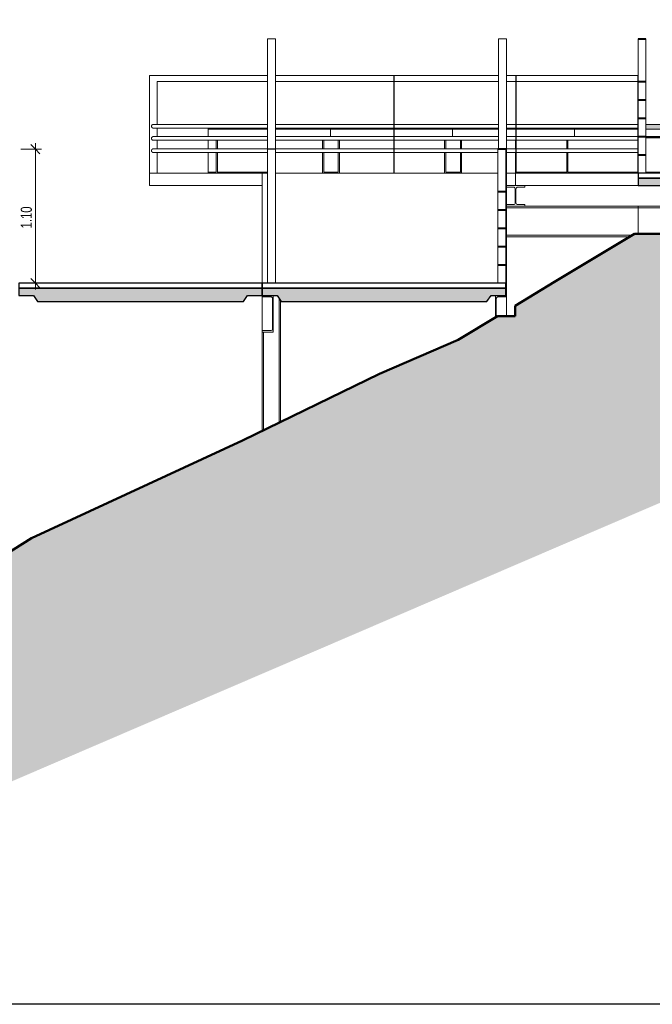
# Model space of a CAD drawing. Header units: millimetres. Extents: x -889843 to -836150, y 145549 to 161232.
# Tile 7 of 24: x -860018 to -854836, y 145549 to 153607. Entities that reach past the tile are written whole.
import ezdxf

# ---------------------------------------------------------------- set-up
doc = ezdxf.new("R2010")
doc.units = ezdxf.units.MM
doc.header["$XCLIPFRAME"] = 2
doc.linetypes.add('Tracejada', pattern=[6.35, 3.175, -3.175])
for name, color, linetype, lineweight in [('A-ANNO-DIMS', 211, 'Continuous', 5), ('A-ANNO-DIMS-50', 211, 'Continuous', 5), ('A-DETL', 90, 'Continuous', 5), ('A-DETL-GENF', 92, 'Continuous', 5), ('A-FLOR', 192, 'Continuous', 5), ('A-GENM', 13, 'Continuous', 15), ('Balaústres', 7, 'Continuous', 5), ('Corrimão', 7, 'Continuous', 5), ('G-ANNO-REFR', 1, 'Tracejada', 5), ('Guarda-corpos', 7, 'Continuous', 5), ('I-FURN', 30, 'Continuous', 15), ('S-BEAM', 12, 'Continuous', 15), ('S-COLS', 52, 'Continuous', 15)]:
    doc.layers.add(name, color=color, linetype=linetype, lineweight=lineweight)
doc.styles.add('Swis721 LtCn BT_2', font='swisscl.ttf', dxfattribs={"height": 90})
doc.dimstyles.new('Linear_wCenter_-_3mm_Arial', dxfattribs={"dimscale": 304.8, "dimtxt": 91.676869, "dimasz": 0.246063, "dimexe": 0.164042, "dimexo": 0.0625, "dimgap": 0, "dimtad": 1, "dimlfac": 0.001, "dimrnd": 0.01, "dimzin": 0, "dimdsep": 46, "dimtxsty": 'Swis721 LtCn BT_2', "dimblk1": 'OBLIQUE', "dimblk2": 'OBLIQUE', "dimsah": 1, "dimcen": 0.09, "dimdle": 0.164042, "dimazin": 0, "dimtfac": 1, "dimtdec": 4, "dimtix": 1, "dimtmove": 0, "dimatfit": 3, "dimfxl": 0.393701, "dimfxlon": 1, "dimtvp": 1, "dimtolj": 1, "dimtzin": 0, "dimarcsym": 2})
picture_1 = doc.add_image_def('image1.png', size_in_pixel=(1000, 904))
picture_2 = doc.add_image_def('image2.png', size_in_pixel=(1500, 1617))
picture_3 = doc.add_image_def('image3.png', size_in_pixel=(1556, 1639))

# ---------------------------------------------------------------- blocks, each defined once
blk = doc.blocks.new('Guarda-corpo - 25mm-V12-TRECHO 1 - CORTE RAMPA')
at = {"layer": 'Balaústres', "color": 9}
for p, q in [((-858955.6, 153150), (-858498.1, 153150)), ((-858955.6, 152350), (-858955.6, 153150)), ((-858498.1, 153100), (-858890.6, 153100)), ((-858890.6, 153100), (-858890.6, 152750)), ((-858890.6, 152720), (-858890.6, 152650)), ((-858890.6, 152620), (-858890.6, 152550)), ((-858890.6, 152520), (-858890.6, 152350))]:
    blk.add_line(p, q, dxfattribs=at)
blk = doc.blocks.new('Guarda-corpo - 25mm-V13-TRECHO 1 - CORTE RAMPA')
at = {"layer": 'Balaústres', "color": 9}
for p, q in [((-856954.6, 153150), (-856954.6, 152350)), ((-856954.6, 153150), (-856951.6, 153150)), ((-856951.6, 152350), (-856951.6, 153150)), ((-856951.6, 152350), (-856954.6, 152350))]:
    blk.add_line(p, q, dxfattribs=at)
blk = doc.blocks.new('Guarda-corpo - 25mm-V14-TRECHO 1 - CORTE RAMPA')
at = {"layer": 'Balaústres', "color": 9}
for p, q in [((-854954.6, 153150), (-854954.6, 152350)), ((-854954.6, 153150), (-854953.1, 153150)), ((-854953.1, 152350), (-854954.6, 152350))]:
    blk.add_line(p, q, dxfattribs=at)
blk = doc.blocks.new('Guarda-corpo - Guarda-corpo-1289301-TRECHO 1 - CORTE RAMPA')
at = {"layer": 'Corrimão', "color": 9}
for p, q in [((-857988.1, 153150), (-858498.1, 153150)), ((-856954.6, 153150), (-857923.1, 153150)), ((-856095.6, 153150), (-856951.6, 153150)), ((-855954.6, 153150), (-856030.6, 153150)), ((-854954.6, 153150), (-855951.6, 153150)), ((-858498.1, 153100), (-857988.1, 153100)), ((-857923.1, 153100), (-856954.6, 153100)), ((-856951.6, 153100), (-856095.6, 153100)), ((-856030.6, 153100), (-855954.6, 153100)), ((-855951.6, 153100), (-854954.6, 153100)), ((-857988.1, 152750), (-858923.1, 152750)), ((-858923.1, 152720), (-857988.1, 152720)), ((-856954.6, 152750), (-857923.1, 152750)), ((-857923.1, 152720), (-856954.6, 152720)), ((-856095.6, 152750), (-856951.6, 152750)), ((-856951.6, 152720), (-856095.6, 152720)), ((-855954.6, 152750), (-856030.6, 152750)), ((-856030.6, 152720), (-855954.6, 152720)), ((-854954.6, 152750), (-855951.6, 152750)), ((-855951.6, 152720), (-854954.6, 152720)), ((-857988.1, 152650), (-858923.1, 152650)), ((-856954.6, 152650), (-857923.1, 152650)), ((-856095.6, 152650), (-856951.6, 152650)), ((-855954.6, 152650), (-856030.6, 152650)), ((-854954.6, 152650), (-855951.6, 152650)), ((-858923.1, 152620), (-857988.1, 152620)), ((-857988.1, 152550), (-858923.1, 152550)), ((-857923.1, 152620), (-856954.6, 152620)), ((-856954.6, 152550), (-857923.1, 152550)), ((-856951.6, 152620), (-856095.6, 152620)), ((-856100.6, 152550), (-856951.6, 152550)), ((-856030.6, 152620), (-855954.6, 152620)), ((-855954.6, 152550), (-856030.6, 152550)), ((-855951.6, 152620), (-854954.6, 152620)), ((-854954.6, 152550), (-855951.6, 152550)), ((-858923.1, 152520), (-857988.1, 152520)), ((-857923.1, 152520), (-856954.6, 152520)), ((-856951.6, 152520), (-856100.6, 152520)), ((-856030.6, 152520), (-855954.6, 152520)), ((-855951.6, 152520), (-854954.6, 152520))]:
    blk.add_line(p, q, dxfattribs=at)
for points, knots in [([(-858923.1, 152750), (-858923.4, 152750), (-858924.1, 152750), (-858925.1, 152749.9), (-858926, 152749.7), (-858927, 152749.5), (-858927.9, 152749.2), (-858928.9, 152748.9), (-858929.8, 152748.5), (-858930.6, 152748), (-858931.4, 152747.5), (-858932.5, 152746.7), (-858933.5, 152745.9), (-858934.4, 152744.9), (-858935.2, 152743.9), (-858936.1, 152742.5), (-858937, 152740.8), (-858937.9, 152738.3), (-858938.1, 152736.3), (-858938.1, 152735)], [0.5, 0.5, 0.5, 0.5, 0.5208333, 0.5416667, 0.5625, 0.5833333, 0.6041667, 0.625, 0.6458333, 0.6666667, 0.6875, 0.7083333, 0.75, 0.7708333, 0.7916667, 0.8333333, 0.875, 0.9166667, 1, 1, 1, 1]), ([(-858938.1, 152735), (-858938.1, 152733.7), (-858937.9, 152731.7), (-858937, 152729.2), (-858936.1, 152727.5), (-858935.2, 152726.1), (-858934.4, 152725.1), (-858933.5, 152724.1), (-858932.3, 152723.1), (-858930.9, 152722.2), (-858929.8, 152721.5), (-858928.9, 152721.1), (-858927.9, 152720.8), (-858927, 152720.5), (-858926, 152720.3), (-858925.1, 152720.1), (-858924.1, 152720), (-858923.4, 152720), (-858923.1, 152720)], [0, 0, 0, 0, 0.0833333, 0.125, 0.1666667, 0.2083333, 0.2291667, 0.25, 0.2916667, 0.3333333, 0.3541667, 0.375, 0.3958333, 0.4166667, 0.4375, 0.4583333, 0.4791667, 0.5, 0.5, 0.5, 0.5]), ([(-858923.1, 152650), (-858923.4, 152650), (-858924.1, 152650), (-858925.1, 152649.9), (-858926, 152649.7), (-858927, 152649.5), (-858927.9, 152649.2), (-858928.9, 152648.9), (-858929.8, 152648.5), (-858930.6, 152648), (-858931.4, 152647.5), (-858932.5, 152646.7), (-858933.5, 152645.9), (-858934.4, 152644.9), (-858935.2, 152643.9), (-858936.1, 152642.5), (-858937, 152640.8), (-858937.9, 152638.3), (-858938.1, 152636.3), (-858938.1, 152635)], [0.5, 0.5, 0.5, 0.5, 0.5208333, 0.5416667, 0.5625, 0.5833333, 0.6041667, 0.625, 0.6458333, 0.6666667, 0.6875, 0.7083333, 0.75, 0.7708333, 0.7916667, 0.8333333, 0.875, 0.9166667, 1, 1, 1, 1]), ([(-858938.1, 152635), (-858938.1, 152633.7), (-858937.9, 152631.7), (-858937, 152629.2), (-858936.1, 152627.5), (-858935.2, 152626.1), (-858934.4, 152625.1), (-858933.5, 152624.1), (-858932.3, 152623.1), (-858930.9, 152622.2), (-858929.8, 152621.5), (-858928.9, 152621.1), (-858927.9, 152620.8), (-858927, 152620.5), (-858926, 152620.3), (-858925.1, 152620.1), (-858924.1, 152620), (-858923.4, 152620), (-858923.1, 152620)], [0, 0, 0, 0, 0.0833333, 0.125, 0.1666667, 0.2083333, 0.2291667, 0.25, 0.2916667, 0.3333333, 0.3541667, 0.375, 0.3958333, 0.4166667, 0.4375, 0.4583333, 0.4791667, 0.5, 0.5, 0.5, 0.5]), ([(-858923.1, 152550), (-858923.4, 152550), (-858924.1, 152550), (-858925.1, 152549.9), (-858926, 152549.7), (-858927, 152549.5), (-858927.9, 152549.2), (-858928.9, 152548.9), (-858929.8, 152548.5), (-858930.6, 152548), (-858931.4, 152547.5), (-858932.5, 152546.7), (-858933.5, 152545.9), (-858934.4, 152544.9), (-858935.2, 152543.9), (-858936.1, 152542.5), (-858937, 152540.8), (-858937.9, 152538.3), (-858938.1, 152536.3), (-858938.1, 152535)], [0.5, 0.5, 0.5, 0.5, 0.5208333, 0.5416667, 0.5625, 0.5833333, 0.6041667, 0.625, 0.6458333, 0.6666667, 0.6875, 0.7083333, 0.75, 0.7708333, 0.7916667, 0.8333333, 0.875, 0.9166667, 1, 1, 1, 1]), ([(-858938.1, 152535), (-858938.1, 152533.7), (-858937.9, 152531.7), (-858937, 152529.2), (-858936.1, 152527.5), (-858935.2, 152526.1), (-858934.4, 152525.1), (-858933.5, 152524.1), (-858932.3, 152523.1), (-858930.9, 152522.2), (-858929.8, 152521.5), (-858928.9, 152521.1), (-858927.9, 152520.8), (-858927, 152520.5), (-858926, 152520.3), (-858925.1, 152520.1), (-858924.1, 152520), (-858923.4, 152520), (-858923.1, 152520)], [0, 0, 0, 0, 0.0833333, 0.125, 0.1666667, 0.2083333, 0.2291667, 0.25, 0.2916667, 0.3333333, 0.3541667, 0.375, 0.3958333, 0.4166667, 0.4375, 0.4583333, 0.4791667, 0.5, 0.5, 0.5, 0.5])]:
    blk.add_open_spline(points, degree=3, knots=knots, dxfattribs=at)
for name, p in [('Guarda-corpo - 25mm-V12-TRECHO 1 - CORTE RAMPA', (0, 0)), ('Guarda-corpo - 25mm-V13-TRECHO 1 - CORTE RAMPA', (0, 0)), ('Guarda-corpo - 25mm-V13-TRECHO 1 - CORTE RAMPA', (1000, 0)), ('Guarda-corpo - 25mm-V14-TRECHO 1 - CORTE RAMPA', (0, 0))]:
    blk.add_blockref(name, p)
blk = doc.blocks.new('_EST_ PLACA PISO ESTRUTURAL BORDA - _EST_ PLACA PISO ESTRUTURAL BORDA-3703946-TRECHO 1 - CORTE RAMPA')
at = {"layer": 'A-GENM', "lineweight": 5}
h = blk.add_hatch(dxfattribs=at)
h.set_pattern_fill('FP4_23', color=256, style=0, pattern_type=2)
h.set_pattern_definition([(50, (-853106.026, 150500), (45.54636, -3.98493), [4.762, -52.387]), (355, (-853106.026, 150500), (-8.8106, 47.76465), [3.81, -41.91]), (100.451, (-853102.23, 150499.67), (36.73616, 43.779), [4.048, -44.523]), (46.184, (-853106.026, 150512.7), (67.7695, -10.5103), [7.144, -78.581]), (96.636, (-853100.38, 150511.824), (59.3503, 61.857), [6.071, -66.784]), (351.184, (-853106.026, 150512.7), (59.3514, 61.8565), [5.715, -62.865]), (21, (-853099.676, 150509.525), (37.9038, -25.5666), [4.763, -52.388]), (326, (-853099.676, 150509.525), (15.4509, 46.04735), [3.81, -41.91]), (71.451, (-853096.517, 150507.394), (53.35466, 20.47995), [4.048, -44.523]), (37.5, (-853106.026, 150500), (0.77239, 21.13837), [1.676, -39.726, 1.676, -40.869, -42.069]), (37.5, (-853106.026, 150500), (0.77239, 21.13837), [-83.947, 1.676, -40.392]), (7.5, (-853106.026, 150500), (16.70492, 25.0447), [1.676, -22.581, 1.676, -38.773, -16.034]), (7.5, (-853106.026, 150500), (16.70492, 25.0447), [-64.707, 1.676, -14.357]), (327.5, (-853120.186, 150500), (33.89791, -1.43271), [1.676, -14.199, 1.676, -47.854, -65.722]), (327.5, (-853120.186, 150500), (33.89791, -1.43271), [-65.405, 1.676, -64.046]), (317.5, (-853126.536, 150500), (37.03242, 6.35617), [1.676, -18.961, 1.676, -31.217, -46.673]), (317.5, (-853126.536, 150500), (37.03242, 6.35617), [-53.531, 1.676, -44.996])])
h.paths.add_polyline_path([(-853552, 152200), (-852115.6, 152200), (-852082.3, 152250), (-851958.1, 152250), (-851958.1, 152310), (-854953.1, 152310), (-854953.1, 152250), (-853831.5, 152250), (-853830.6, 152248.7), (-853830.6, 152252.5), (-853795.6, 152200)], flags=0)
at = {"layer": 'A-GENM', "lineweight": 25}
for p, q in [((-853940.7, 152350), (-854953.1, 152350)), ((-854953.1, 152350), (-854953.1, 152310)), ((-854953.1, 152310), (-851958.1, 152310)), ((-851958.1, 152310), (-854953.1, 152310)), ((-854953.1, 152310), (-854953.1, 152250)), ((-853850.8, 152350), (-853866.7, 152350)), ((-853666.4, 152350), (-853842.3, 152350)), ((-853642.1, 152350), (-853657.9, 152350)), ((-851958.1, 152350), (-853544, 152350)), ((-851958.1, 152310), (-851958.1, 152350)), ((-851958.1, 152250), (-851958.1, 152310)), ((-854953.1, 152250), (-853831.5, 152250)), ((-853831.5, 152250), (-853830.6, 152248.7))]:
    blk.add_line(p, q, dxfattribs=at)
blk = doc.blocks.new('_EME_ GRADEX PISO 2X1  - _EME_ GRADEX PISO 2X1 -3581268-TRECHO 1 - CORTE RAMPA')
at = {"layer": 'A-GENM'}
for p, q in [((-855955.6, 152350), (-854953.1, 152350)), ((-855955.6, 152350), (-855955.6, 152250)), ((-854953.1, 152250), (-855955.6, 152250))]:
    blk.add_line(p, q, dxfattribs=at)
blk = doc.blocks.new('_EME_ GRADEX PISO 3X1  - _EME_ GRADEX PISO 3X1 -3587918-TRECHO 1 - CORTE RAMPA')
at = {"layer": 'A-GENM'}
for p, q in [((-858955.6, 152350), (-857988.1, 152350)), ((-858955.6, 152350), (-858955.6, 152255)), ((-857923.1, 152350), (-856100.6, 152350)), ((-856030.6, 152350), (-855955.6, 152350)), ((-855955.6, 152255), (-855955.6, 152350)), ((-858955.6, 152255), (-858955.6, 152250)), ((-858030.6, 152250), (-858955.6, 152250)), ((-855955.6, 152250), (-856030.6, 152250)), ((-855955.6, 152250), (-855955.6, 152255))]:
    blk.add_line(p, q, dxfattribs=at)
blk = doc.blocks.new('M_W Shapes-Column - PILAR 15 x 15-3673180-TRECHO 1 - CORTE RAMPA')
at = {"layer": 'S-COLS', "color": 251}
for p, q in [((-857891.6, 151324), (-857891.6, 150309.3)), ((-857880.6, 151307.5), (-857880.6, 150314.7)), ((-857880.6, 151307.5), (-857880.6, 150314.7)), ((-858030.6, 151050.6), (-858030.6, 150241.5)), ((-858030.6, 151050.6), (-858030.6, 150241.5)), ((-858019.6, 151050.6), (-858019.6, 150246.9))]:
    blk.add_line(p, q, dxfattribs=at)
blk = doc.blocks.new('Guarda-corpo - 25mm-4287893-TRECHO 1 - CORTE RAMPA')
at = {"layer": 'Balaústres'}
for p, q in [((-857988.1, 152546.9), (-857988.1, 152547.1)), ((-857988.1, 151450), (-857988.1, 152546.9)), ((-857923.1, 152546.9), (-857988.1, 152546.9)), ((-857923.1, 152547.1), (-857923.1, 152546.9)), ((-857923.1, 151450), (-857923.1, 152546.9))]:
    blk.add_line(p, q, dxfattribs=at)
blk = doc.blocks.new('Guarda-corpo - Guarda-corpo-3704854-TRECHO 1 - CORTE RAMPA')
at = {"layer": 'Corrimão'}
for p, q in [((-857988.1, 153450), (-857923.1, 153450)), ((-857988.1, 153450), (-857988.1, 152550)), ((-857923.1, 152550), (-857923.1, 153450)), ((-857988.1, 152550), (-857988.1, 152547)), ((-857923.1, 152550), (-857988.1, 152550)), ((-857923.1, 152547), (-857923.1, 152550))]:
    blk.add_line(p, q, dxfattribs=at)
blk.add_blockref('Guarda-corpo - 25mm-4287893-TRECHO 1 - CORTE RAMPA', (0, 0))
blk = doc.blocks.new('Guarda-corpo - 25mm-4287895-TRECHO 1 - CORTE RAMPA')
at = {"layer": 'Balaústres'}
for p, q in [((-856030.6, 152546.9), (-856035.6, 152546.9)), ((-856030.6, 152547.1), (-856030.6, 152546.9)), ((-856030.6, 151449.9), (-856030.6, 152546.9)), ((-856035.6, 151449.9), (-856030.6, 151449.9))]:
    blk.add_line(p, q, dxfattribs=at)
blk = doc.blocks.new('Guarda-corpo - Guarda-corpo-3704872-TRECHO 1 - CORTE RAMPA')
at = {"layer": 'Corrimão'}
for p, q in [((-856095.6, 153450), (-856030.6, 153450)), ((-856095.6, 153450), (-856095.6, 152550)), ((-856030.6, 152550), (-856030.6, 153450)), ((-856030.6, 152550), (-856035.6, 152550)), ((-856030.6, 152547), (-856030.6, 152550))]:
    blk.add_line(p, q, dxfattribs=at)
blk.add_blockref('Guarda-corpo - 25mm-4287895-TRECHO 1 - CORTE RAMPA', (0, 0))
blk = doc.blocks.new('PFC-Parallel Flange Channel - 90x300-3727853-TRECHO 1 - CORTE RAMPA')
at = {"layer": 'S-BEAM'}
for p, q in [((-858030.6, 151350), (-858030.6, 151337.5)), ((-858030.6, 151337.5), (-857959.1, 151337.5)), ((-858030.6, 151337.5), (-858030.6, 151063)), ((-857940.6, 151050.6), (-857940.6, 151350)), ((-857947.1, 151325.5), (-857947.1, 151075)), ((-857959.1, 151063), (-858030.6, 151063)), ((-858030.6, 151063), (-858030.6, 151050.6)), ((-858030.6, 151050.6), (-857940.6, 151050.6))]:
    blk.add_line(p, q, dxfattribs=at)
for centre, start_param, end_param in [((-857959.1, 151325.5), 3.141604, 4.7124), ((-857959.1, 151075), 1.570807, 3.141593)]:
    blk.add_ellipse(centre, major_axis=(-12, 0), ratio=0.998099, start_param=start_param, end_param=end_param, dxfattribs=at)
blk = doc.blocks.new('PFC-Parallel Flange Channel - 90x300-V19-TRECHO 1 - CORTE RAMPA')
at = {"layer": 'S-BEAM'}
for p, q in [((-856120.6, 151350), (-856120.6, 151170)), ((-856102.1, 151337.5), (-856030.6, 151337.5)), ((-856030.6, 151350), (-856035.6, 151350)), ((-856030.6, 151337.5), (-856030.6, 151350)), ((-856030.6, 151180), (-856030.6, 151337.5)), ((-856114.1, 151173.9), (-856114.1, 151325.5))]:
    blk.add_line(p, q, dxfattribs=at)
blk.add_ellipse((-856102.1, 151325.5), major_axis=(-12, 0), ratio=0.998099, start_param=4.7124, end_param=6.283185, dxfattribs=at)
blk = doc.blocks.new('_EST_ PLACA PISO ESTRUTURAL MEIO - _EST_ PLACA PISO ESTRUTURAL MEIO-V20-TRECHO 1 - CORTE RAMPA')
at = {"layer": 'A-GENM', "lineweight": 5}
h = blk.add_hatch(dxfattribs=at)
h.set_pattern_fill('FP4_26', color=256, style=0, pattern_type=2)
h.set_pattern_definition([(50, (-853106.026, 150500), (45.54636, -3.98493), [4.763, -52.388]), (355, (-853106.026, 150500), (-8.81056, 47.76465), [3.81, -41.91]), (100.451, (-853102.23, 150499.67), (36.73616, 43.779), [4.048, -44.523]), (46.184, (-853106.026, 150512.7), (67.76954, -10.5103), [7.144, -78.581]), (96.636, (-853100.38, 150511.824), (59.35035, 61.857), [6.071, -66.784]), (351.184, (-853106.026, 150512.7), (59.3514, 61.8565), [5.715, -62.865]), (21, (-853099.676, 150509.525), (37.9038, -25.5666), [4.763, -52.388]), (326, (-853099.676, 150509.525), (15.45087, 46.04735), [3.81, -41.91]), (71.451, (-853096.517, 150507.394), (53.35466, 20.47995), [4.048, -44.523]), (37.5, (-853106.026, 150500), (0.772385, 21.13837), [1.676, -39.726, 1.676, -40.869, -42.069]), (37.5, (-853106.026, 150500), (0.772385, 21.13837), [-83.947, 1.676, -40.392]), (7.5, (-853106.026, 150500), (16.70492, 25.04469), [1.676, -22.581, 1.676, -38.773, -16.034]), (7.5, (-853106.026, 150500), (16.70492, 25.04469), [-64.707, 1.676, -14.357]), (327.5, (-853120.186, 150500), (33.89791, -1.43271), [1.676, -14.199, 1.676, -47.854, -65.723]), (327.5, (-853120.186, 150500), (33.89791, -1.43271), [-65.405, 1.676, -64.046]), (317.5, (-853126.536, 150500), (37.03242, 6.35617), [1.676, -18.961, 1.676, -31.217, -46.673]), (317.5, (-853126.536, 150500), (37.03242, 6.35617), [-53.531, 1.676, -44.996])])
h.paths.add_polyline_path([(-856190.6, 151300), (-856157.3, 151350), (-856035.6, 151350), (-856035.6, 151410), (-858030.6, 151410), (-858030.6, 151350), (-857909, 151350), (-857875.6, 151300), (-856258.7, 151300)], flags=0)
at = {"layer": 'A-GENM', "lineweight": 25}
for p, q in [((-856035.6, 151450), (-858030.6, 151450)), ((-858030.6, 151450), (-858030.6, 151410)), ((-856035.6, 151410), (-856035.6, 151450)), ((-858030.6, 151410), (-856035.6, 151410)), ((-858030.6, 151410), (-858030.6, 151350)), ((-856035.6, 151410), (-858030.6, 151410)), ((-858030.6, 151350), (-857909, 151350)), ((-857909, 151350), (-857875.6, 151300)), ((-856190.6, 151300), (-856157.3, 151350)), ((-856157.3, 151350), (-856035.6, 151350)), ((-856035.6, 151350), (-856035.6, 151410)), ((-857875.6, 151300), (-856190.6, 151300))]:
    blk.add_line(p, q, dxfattribs=at)
blk = doc.blocks.new('_EST_ PLACA PISO ESTRUTURAL MEIO - _EST_ PLACA PISO ESTRUTURAL MEIO-V21-TRECHO 1 - CORTE RAMPA')
at = {"layer": 'A-GENM', "lineweight": 5}
h = blk.add_hatch(dxfattribs=at)
h.set_pattern_fill('FP4_27', color=256, style=0, pattern_type=2)
h.set_pattern_definition([(50, (-853106.026, 150500), (45.54636, -3.98493), [4.763, -52.388]), (355, (-853106.026, 150500), (-8.81056, 47.76465), [3.81, -41.91]), (100.451, (-853102.23, 150499.67), (36.73616, 43.77902), [4.048, -44.523]), (46.184, (-853106.026, 150512.7), (67.76954, -10.5103), [7.144, -78.581]), (96.636, (-853100.38, 150511.824), (59.35035, 61.857), [6.071, -66.784]), (351.184, (-853106.026, 150512.7), (59.35144, 61.8565), [5.715, -62.865]), (21, (-853099.676, 150509.525), (37.9038, -25.56661), [4.762, -52.387]), (326, (-853099.676, 150509.525), (15.45087, 46.04735), [3.81, -41.91]), (71.451, (-853096.517, 150507.394), (53.35466, 20.47995), [4.048, -44.523]), (37.5, (-853106.026, 150500), (0.772385, 21.138372), [1.676, -39.726, 1.676, -40.869, -42.069]), (37.5, (-853106.026, 150500), (0.772385, 21.138372), [-83.947, 1.676, -40.392]), (7.5, (-853106.026, 150500), (16.704925, 25.04469), [1.676, -22.581, 1.676, -38.773, -16.034]), (7.5, (-853106.026, 150500), (16.704925, 25.04469), [-64.707, 1.676, -14.357]), (327.5, (-853120.186, 150500), (33.89791, -1.432708), [1.676, -14.199, 1.676, -47.854, -65.722]), (327.5, (-853120.186, 150500), (33.89791, -1.432708), [-65.405, 1.676, -64.046]), (317.5, (-853126.536, 150500), (37.03242, 6.35617), [1.676, -18.961, 1.676, -31.217, -46.673]), (317.5, (-853126.536, 150500), (37.03242, 6.35617), [-53.531, 1.676, -44.996])])
h.paths.add_polyline_path([(-858253.7, 151300), (-858185.6, 151300), (-858152.3, 151350), (-858030.6, 151350), (-858030.6, 151410), (-860025.6, 151410), (-860025.6, 151350), (-859904, 151350), (-859870.6, 151300), (-859197.5, 151300)], flags=0)
at = {"layer": 'A-GENM', "lineweight": 25}
for p, q in [((-858030.6, 151450), (-860025.6, 151450)), ((-860025.6, 151450), (-860025.6, 151410)), ((-858030.6, 151410), (-858030.6, 151450)), ((-860025.6, 151410), (-858030.6, 151410)), ((-858030.6, 151410), (-860025.6, 151410)), ((-860025.6, 151410), (-860025.6, 151350)), ((-860025.6, 151350), (-859904, 151350)), ((-859904, 151350), (-859870.6, 151300)), ((-858185.6, 151300), (-858152.3, 151350)), ((-858152.3, 151350), (-858030.6, 151350)), ((-858030.6, 151350), (-858030.6, 151410)), ((-859870.6, 151300), (-858185.6, 151300))]:
    blk.add_line(p, q, dxfattribs=at)
blk = doc.blocks.new('Guarda-corpo - 25mm-V24-TRECHO 1 - CORTE RAMPA')
at = {"layer": 'Balaústres'}
for p, q in [((-856100.6, 152200), (-856100.6, 152547)), ((-856035.6, 152200), (-856035.6, 152547)), ((-856100.6, 152050), (-856100.6, 152197)), ((-856035.6, 152050), (-856035.6, 152197)), ((-856100.6, 151900), (-856100.6, 152047)), ((-856035.6, 151900), (-856035.6, 152047)), ((-856100.6, 151750), (-856100.6, 151897)), ((-856035.6, 151750), (-856035.6, 151897)), ((-856100.6, 151600), (-856100.6, 151747)), ((-856035.6, 151600), (-856035.6, 151747)), ((-856100.6, 151450), (-856100.6, 151597)), ((-856035.6, 151450), (-856035.6, 151597))]:
    blk.add_line(p, q, dxfattribs=at)
blk = doc.blocks.new('Guarda-corpo - 25mm-V25-TRECHO 1 - CORTE RAMPA')
at = {"layer": 'Balaústres'}
for p, q in [((-862020.6, 152547), (-862020.6, 152200)), ((-861955.6, 152200), (-861955.6, 152547)), ((-862020.6, 152197), (-862020.6, 152050)), ((-861955.6, 152050), (-861955.6, 152197)), ((-862020.6, 152047), (-862020.6, 151900)), ((-861955.6, 151900), (-861955.6, 152047)), ((-862020.6, 151897), (-862020.6, 151750)), ((-861955.6, 151750), (-861955.6, 151897)), ((-862020.6, 151747), (-862020.6, 151600)), ((-861955.6, 151600), (-861955.6, 151747)), ((-862020.6, 151597), (-862020.6, 151450)), ((-861955.6, 151450), (-861955.6, 151597))]:
    blk.add_line(p, q, dxfattribs=at)
blk = doc.blocks.new('Guarda-corpo - Guarda-corpo-3730731-TRECHO 1 - CORTE RAMPA')
at = {"layer": 'Corrimão', "color": 250, "lineweight": 25}
for p, q in [((-861955.6, 152550), (-862020.6, 152550)), ((-862020.6, 152550), (-862020.6, 152547)), ((-862020.6, 152547), (-861955.6, 152547)), ((-861955.6, 152547), (-861955.6, 152550)), ((-856035.6, 152550), (-856100.6, 152550)), ((-856100.6, 152550), (-856100.6, 152547)), ((-856100.6, 152547), (-856035.6, 152547)), ((-856035.6, 152547), (-856035.6, 152550)), ((-861955.6, 152200), (-862020.6, 152200)), ((-862020.6, 152200), (-862020.6, 152197)), ((-862020.6, 152197), (-861955.6, 152197)), ((-861955.6, 152197), (-861955.6, 152200)), ((-856035.6, 152200), (-856100.6, 152200)), ((-856100.6, 152200), (-856100.6, 152197)), ((-856100.6, 152197), (-856035.6, 152197)), ((-856035.6, 152197), (-856035.6, 152200)), ((-861955.6, 152050), (-862020.6, 152050)), ((-862020.6, 152050), (-862020.6, 152047)), ((-862020.6, 152047), (-861955.6, 152047)), ((-861955.6, 152047), (-861955.6, 152050)), ((-856035.6, 152050), (-856100.6, 152050)), ((-856100.6, 152050), (-856100.6, 152047)), ((-856100.6, 152047), (-856035.6, 152047)), ((-856035.6, 152047), (-856035.6, 152050)), ((-861955.6, 151900), (-862020.6, 151900)), ((-862020.6, 151900), (-862020.6, 151897)), ((-862020.6, 151897), (-861955.6, 151897)), ((-861955.6, 151897), (-861955.6, 151900)), ((-856035.6, 151900), (-856100.6, 151900)), ((-856100.6, 151900), (-856100.6, 151897)), ((-856100.6, 151897), (-856035.6, 151897)), ((-856035.6, 151897), (-856035.6, 151900)), ((-861955.6, 151750), (-862020.6, 151750)), ((-862020.6, 151750), (-862020.6, 151747)), ((-862020.6, 151747), (-861955.6, 151747)), ((-861955.6, 151747), (-861955.6, 151750)), ((-856035.6, 151750), (-856100.6, 151750)), ((-856100.6, 151750), (-856100.6, 151747)), ((-856100.6, 151747), (-856035.6, 151747)), ((-856035.6, 151747), (-856035.6, 151750)), ((-861955.6, 151600), (-862020.6, 151600)), ((-862020.6, 151600), (-862020.6, 151597)), ((-862020.6, 151597), (-861955.6, 151597)), ((-861955.6, 151597), (-861955.6, 151600)), ((-856035.6, 151600), (-856100.6, 151600)), ((-856100.6, 151600), (-856100.6, 151597)), ((-856100.6, 151597), (-856035.6, 151597)), ((-856035.6, 151597), (-856035.6, 151600))]:
    blk.add_line(p, q, dxfattribs=at)
for name in ['Guarda-corpo - 25mm-V25-TRECHO 1 - CORTE RAMPA', 'Guarda-corpo - 25mm-V24-TRECHO 1 - CORTE RAMPA']:
    blk.add_blockref(name, (0, 0))
blk = doc.blocks.new('M_W-Wide Flange - VIGA I 15X17-3833969-TRECHO 1 - CORTE RAMPA')
at = {"layer": 'S-BEAM'}
for p, q in [((-856030.6, 152236.8), (-855975.4, 152236.8)), ((-855958.4, 152219.8), (-855958.4, 152110.2)), ((-855952.9, 152110.2), (-855952.9, 152219.8)), ((-855935.9, 152236.8), (-855880.6, 152236.8)), ((-855880.6, 152236.8), (-855880.6, 152250)), ((-855975.4, 152093.2), (-856030.6, 152093.2)), ((-856030.6, 152080), (-855880.6, 152080)), ((-855880.6, 152093.2), (-855935.9, 152093.2)), ((-855880.6, 152080), (-855880.6, 152093.2))]:
    blk.add_line(p, q, dxfattribs=at)
for centre, start, end in [((-855975.4, 152219.8), 0, 90), ((-855935.9, 152219.8), 90, 180), ((-855975.4, 152110.2), 270, 0), ((-855935.9, 152110.2), 180, 270)]:
    blk.add_arc(centre, 17, start, end, dxfattribs=at)
blk = doc.blocks.new('_URB_ BANCO PRAÇA - _URB_ BANCO PRAÇA-4220708-TRECHO 1 - CORTE RAMPA')
at = {"layer": 'I-FURN'}
blk.add_hatch(color=256, dxfattribs=at).paths.add_polyline_path([(-854955.6, 152710), (-854955.6, 152720), (-855472.8, 152720), (-855472.8, 152710), (-855165, 152710)], flags=0)
for p, q in [((-855472.8, 152710), (-854955.6, 152710)), ((-854955.6, 152710), (-855472.8, 152710)), ((-854955.6, 152720), (-854955.6, 152710)), ((-854955.6, 152710), (-854955.6, 152650)), ((-855955.6, 152550), (-855955.6, 152620)), ((-854955.6, 152620), (-854955.6, 152550)), ((-855955.6, 152360), (-855955.6, 152520)), ((-854955.6, 152520), (-854955.6, 152360)), ((-855955.6, 152350), (-855955.6, 152360)), ((-855954.6, 152360), (-855955.6, 152360)), ((-855537.5, 152360), (-855951.6, 152360)), ((-854955.6, 152360), (-855472.8, 152360)), ((-854955.6, 152360), (-854955.6, 152350))]:
    blk.add_line(p, q, dxfattribs=at)
blk = doc.blocks.new('_URB_ BANCO PRAÇA - _URB_ BANCO PRAÇA-V27-TRECHO 1 - CORTE RAMPA')
at = {"layer": 'I-FURN'}
h = blk.add_hatch(color=256, dxfattribs=at)
h.paths.add_polyline_path([(-854358.5, 152710), (-853955.6, 152710), (-853955.6, 152750), (-854888.1, 152750), (-854888.1, 152710), (-854761.7, 152710)], flags=0)
h.paths.add_polyline_path([(-854955.6, 152710), (-854954.6, 152710), (-854954.6, 152720), (-854955.6, 152720)], flags=0)
for p, q in [((-854955.6, 152710), (-854955.6, 152720)), ((-854955.6, 152650), (-854955.6, 152710)), ((-854955.6, 152710), (-854954.6, 152710)), ((-854954.6, 152710), (-854955.6, 152710)), ((-854888.1, 152750), (-853955.6, 152750)), ((-854888.1, 152710), (-853955.6, 152710)), ((-853955.6, 152710), (-854888.1, 152710)), ((-853955.6, 152750), (-853955.6, 152710)), ((-853955.6, 152710), (-853955.6, 152650)), ((-853955.6, 152650), (-854888.1, 152650)), ((-854888.1, 152649.5), (-853955.6, 152649.5)), ((-853955.6, 152639.5), (-854888.1, 152639.5)), ((-853955.6, 152649.5), (-853955.6, 152639.5)), ((-853955.6, 152639.5), (-853955.6, 152360)), ((-854955.6, 152550), (-854955.6, 152620)), ((-854955.6, 152360), (-854955.6, 152520)), ((-854955.6, 152350), (-854955.6, 152360)), ((-854954.6, 152360), (-854955.6, 152360)), ((-853955.6, 152360), (-854888.1, 152360)), ((-853955.6, 152360), (-853955.6, 152350))]:
    blk.add_line(p, q, dxfattribs=at)
blk = doc.blocks.new('Guarda-corpo - 25mm-V28-TRECHO 1 - CORTE RAMPA')
at = {"layer": 'Balaústres'}
for p, q in [((-854953.1, 153100), (-854953.1, 153447)), ((-854888.1, 153447), (-854888.1, 153100)), ((-854953.1, 152950), (-854953.1, 153097)), ((-854888.1, 153097), (-854888.1, 152950)), ((-854953.1, 152800), (-854953.1, 152947)), ((-854888.1, 152947), (-854888.1, 152800)), ((-854953.1, 152650), (-854953.1, 152797)), ((-854888.1, 152797), (-854888.1, 152650)), ((-854953.1, 152500), (-854953.1, 152647)), ((-854888.1, 152647), (-854888.1, 152500)), ((-854953.1, 152350), (-854953.1, 152497)), ((-854888.1, 152497), (-854888.1, 152350))]:
    blk.add_line(p, q, dxfattribs=at)
blk = doc.blocks.new('Guarda-corpo - Guarda-corpo-4281392-TRECHO 1 - CORTE RAMPA')
at = {"layer": 'Corrimão', "color": 250, "lineweight": 25}
for p, q in [((-854953.1, 153450), (-854953.1, 153447)), ((-854888.1, 153450), (-854953.1, 153450)), ((-854953.1, 153447), (-854888.1, 153447)), ((-854888.1, 153447), (-854888.1, 153450)), ((-854953.1, 153100), (-854953.1, 153097)), ((-854888.1, 153100), (-854953.1, 153100)), ((-854953.1, 153097), (-854888.1, 153097)), ((-854888.1, 153097), (-854888.1, 153100)), ((-854953.1, 152950), (-854953.1, 152947)), ((-854888.1, 152950), (-854953.1, 152950)), ((-854953.1, 152947), (-854888.1, 152947)), ((-854888.1, 152947), (-854888.1, 152950)), ((-854953.1, 152800), (-854953.1, 152797)), ((-854888.1, 152800), (-854953.1, 152800)), ((-854953.1, 152797), (-854888.1, 152797)), ((-854888.1, 152797), (-854888.1, 152800)), ((-854953.1, 152650), (-854953.1, 152647)), ((-854888.1, 152650), (-854953.1, 152650)), ((-854953.1, 152647), (-854888.1, 152647)), ((-854888.1, 152647), (-854888.1, 152650)), ((-854953.1, 152500), (-854953.1, 152497)), ((-854888.1, 152500), (-854953.1, 152500)), ((-854953.1, 152497), (-854888.1, 152497)), ((-854888.1, 152497), (-854888.1, 152500))]:
    blk.add_line(p, q, dxfattribs=at)
blk.add_blockref('Guarda-corpo - 25mm-V28-TRECHO 1 - CORTE RAMPA', (0, 0))
blk = doc.blocks.new('_URB_ BANCO PRAÇA - _URB_ BANCO PRAÇA-4220704-TRECHO 1 - CORTE RAMPA')
at = {"layer": 'I-FURN'}
blk.add_hatch(color=256, dxfattribs=at).paths.add_polyline_path([(-858473.1, 152710), (-858472.8, 152710), (-858473.1, 152710.2)], flags=0)
for p, q in [((-858473.1, 152710), (-858473.1, 152720.1)), ((-858473.1, 152650), (-858473.1, 152710)), ((-858473.1, 152549.9), (-858473.1, 152620.1)), ((-858473.1, 152360), (-858473.1, 152520.1)), ((-858473.1, 152350), (-858473.1, 152360)), ((-857988.1, 152360), (-858398, 152360))]:
    blk.add_line(p, q, dxfattribs=at)
blk = doc.blocks.new('_URB_ BANCO PRAÇA - _URB_ BANCO PRAÇA-V29-TRECHO 1 - CORTE RAMPA')
at = {"layer": 'I-FURN'}
h = blk.add_hatch(color=256, dxfattribs=at)
h.paths.add_polyline_path([(-857923.1, 152710), (-857472.8, 152710), (-857472.8, 152720), (-857923.1, 152720)], flags=0)
h.paths.add_polyline_path([(-858391, 152710), (-857988.1, 152710), (-857988.1, 152720), (-858472.8, 152720), (-858472.8, 152710)], flags=0)
for p, q in [((-858472.8, 152720.1), (-858472.8, 152710)), ((-857988.1, 152710), (-858472.8, 152710)), ((-858472.8, 152710), (-858472.8, 152650)), ((-858472.8, 152710), (-857988.1, 152710)), ((-857472.8, 152710), (-857923.1, 152710)), ((-857923.1, 152710), (-857472.8, 152710)), ((-857472.8, 152710), (-857472.8, 152720)), ((-857472.8, 152650), (-857472.8, 152710)), ((-858408, 152620.1), (-858408, 152549.9)), ((-858398, 152549.9), (-858398, 152620.1)), ((-857537.5, 152620), (-857537.5, 152550)), ((-857527.5, 152550), (-857527.5, 152620)), ((-858408, 152520.1), (-858408, 152360)), ((-858398, 152350), (-858398, 152520.1)), ((-857537.5, 152520), (-857537.5, 152350)), ((-857527.5, 152360), (-857527.5, 152520)), ((-858408, 152360), (-858473, 152360)), ((-858473, 152360), (-858473, 152350)), ((-857472.8, 152360), (-857527.5, 152360)), ((-857472.8, 152350), (-857472.8, 152360))]:
    blk.add_line(p, q, dxfattribs=at)
blk = doc.blocks.new('_URB_ BANCO PRAÇA - _URB_ BANCO PRAÇA-V30-TRECHO 1 - CORTE RAMPA')
at = {"layer": 'I-FURN'}
h = blk.add_hatch(color=256, dxfattribs=at)
h.paths.add_polyline_path([(-857398, 152710), (-856954.6, 152710), (-856954.6, 152720), (-857472.8, 152720), (-857472.8, 152710)], flags=0)
h.paths.add_polyline_path([(-856472.8, 152710), (-856472.8, 152720), (-856951.6, 152720), (-856951.6, 152710), (-856778, 152710)], flags=0)
for p, q in [((-857472.8, 152720), (-857472.8, 152710)), ((-856954.6, 152710), (-857472.8, 152710)), ((-857472.8, 152710), (-857472.8, 152650)), ((-857472.8, 152710), (-856954.6, 152710)), ((-856472.8, 152710), (-856951.6, 152710)), ((-856951.6, 152710), (-856472.8, 152710)), ((-856472.8, 152710), (-856472.8, 152720)), ((-856472.8, 152650), (-856472.8, 152710)), ((-857408, 152620), (-857408, 152550)), ((-857398, 152550), (-857398, 152620)), ((-856537.5, 152620), (-856537.5, 152550)), ((-856527.5, 152550), (-856527.5, 152620)), ((-857408, 152520), (-857408, 152360)), ((-857398, 152350), (-857398, 152520)), ((-856537.5, 152520), (-856537.5, 152350)), ((-856527.5, 152360), (-856527.5, 152520)), ((-857408, 152360), (-857473, 152360)), ((-857473, 152360), (-857473, 152350)), ((-856472.8, 152360), (-856527.5, 152360)), ((-856472.8, 152350), (-856472.8, 152360))]:
    blk.add_line(p, q, dxfattribs=at)
blk = doc.blocks.new('_URB_ BANCO PRAÇA - _URB_ BANCO PRAÇA-V31-TRECHO 1 - CORTE RAMPA')
at = {"layer": 'I-FURN'}
h = blk.add_hatch(color=256, dxfattribs=at)
h.paths.add_polyline_path([(-856095.6, 152710), (-856095.6, 152720), (-856472.8, 152720), (-856472.8, 152710), (-856095.6, 152710)], flags=0)
h.paths.add_polyline_path([(-855472.8, 152710), (-855472.8, 152720), (-855951.6, 152720), (-855951.6, 152710), (-855568.2, 152710)], flags=0)
h.paths.add_polyline_path([(-855971.5, 152710), (-855954.6, 152710), (-855954.6, 152720), (-856030.6, 152720), (-856030.6, 152710)], flags=0)
for p, q in [((-856472.8, 152720), (-856472.8, 152710)), ((-856095.6, 152710), (-856472.8, 152710)), ((-856472.8, 152710), (-856472.8, 152650)), ((-856472.8, 152710), (-856095.6, 152710)), ((-855954.6, 152710), (-856030.6, 152710)), ((-856030.6, 152710), (-855954.6, 152710)), ((-855472.8, 152710), (-855951.6, 152710)), ((-855951.6, 152710), (-855472.8, 152710)), ((-855472.8, 152710), (-855472.8, 152720)), ((-855472.8, 152650), (-855472.8, 152710)), ((-856408, 152620), (-856408, 152550)), ((-856398, 152550), (-856398, 152620)), ((-855537.5, 152620), (-855537.5, 152550)), ((-855527.5, 152550), (-855527.5, 152620)), ((-856408, 152520), (-856408, 152360)), ((-856398, 152350), (-856398, 152520)), ((-855537.5, 152520), (-855537.5, 152350)), ((-855527.5, 152360), (-855527.5, 152520)), ((-856408, 152360), (-856473, 152360)), ((-856473, 152360), (-856473, 152350)), ((-855472.8, 152360), (-855527.5, 152360)), ((-855472.8, 152350), (-855472.8, 152360))]:
    blk.add_line(p, q, dxfattribs=at)
blk = doc.blocks.new('DIMBLOCK23-TRECHO 1 - CORTE RAMPA')
at = {"layer": 'A-ANNO-DIMS-50'}
for p, q in [((-860009.6, 152547), (-859839.6, 152547)), ((-859889.6, 152547), (-860009.6, 152547)), ((-859889.6, 152597), (-859889.6, 151400)), ((-859769.6, 151450), (-859939.6, 151450)), ((-859889.6, 151450), (-859769.6, 151450))]:
    blk.add_line(p, q, dxfattribs=at)
at = {"layer": 'A-ANNO-DIMS-50', "lineweight": 15}
for p, q in [((-859889.6, 152547), (-859927.1, 152584.5)), ((-859889.6, 152547), (-859852.1, 152509.5)), ((-859889.6, 151450), (-859927.1, 151487.5)), ((-859889.6, 151450), (-859852.1, 151412.5))]:
    blk.add_line(p, q, dxfattribs=at)
at = {"layer": 'A-ANNO-DIMS-50', "color": 0, "insert": (-860008.7, 151898.8), "char_height": 90, "width": 239.233, "attachment_point": 1, "rotation": 90, "line_spacing_factor": 0.970126, "style": 'Swis721 LtCn BT_2'}
blk.add_mtext('1.10', dxfattribs=at)
blk = doc.blocks.new('_Oblique')
at = {"color": 0, "linetype": 'ByBlock', "lineweight": -2}
blk.add_line((-0.5, -0.5), (0.5, 0.5), dxfattribs=at)

msp = doc.modelspace()

# ---------------------------------------------------------------- hatches: boundary and pattern name
at = {"layer": 'A-DETL-GENF'}
h = msp.add_hatch(dxfattribs=at)
h.set_pattern_fill('FP4_31', color=252, style=0, pattern_type=2)
h.set_pattern_definition([(315, (-853106.03, 150500), (224.5064, 0), [158.75, -158.75]), (315, (-853063.93, 150542.1), (224.5064, 0), [158.75, -158.75]), (315, (-853021.82, 150584.2), (224.5064, 0), [158.75, -158.75]), (45, (-852993.76, 150584.2), (0, 224.5064), [158.75, -158.75]), (45, (-852951.66, 150542.1), (0, 224.5064), [158.75, -158.75]), (45, (-852909.56, 150500), (0, 224.5064), [158.75, -158.75])])
h.paths.add_polyline_path([(-866061.21, 145552.178), (-863831.723, 145552.178), (-863831.723, 146450), (-862232.946, 146450), (-852759.258, 150517.654), (-838739.951, 150517.654), (-838739.951, 151480), (-838972.314, 151480), (-838972.314, 152000), (-840115.222, 152000), (-840115.222, 151730), (-841314.498, 151784.162), (-842514.256, 151826.293), (-843714.377, 151856.39), (-844914.739, 151874.449), (-846115.222, 151880.469), (-847315.705, 151874.449), (-848516.067, 151856.39), (-849716.188, 151826.293), (-850915.946, 151784.162), (-852115.222, 151730), (-852115.642, 152000), (-853830.637, 152000), (-853830.523, 151824.776), (-853562.255, 151298.27), (-853562.255, 151085), (-854362.255, 151085), (-854362.255, 151272.294), (-854079.721, 151826.799), (-854079.721, 151854.244), (-854981.912, 151854.19), (-855960.627, 151266.119), (-855960.627, 151180), (-856103.952, 151180), (-856426.106, 150986.431), (-857071.706, 150709.234), (-858193.443, 150162.126), (-859919.759, 149364.092), (-860362.176, 149087.639), (-861880.704, 148347.003), (-862020.625, 148347.003), (-862020.625, 148303.216), (-861826.802, 147922.817), (-861826.802, 147778.715), (-862367.342, 147778.715), (-862367.342, 147905.266), (-862170.625, 148291.345), (-862170.625, 148350), (-863710.614, 148350), (-863710.614, 147990), (-863960.614, 147990), (-863960.614, 148350), (-866061.21, 148350), (-866061.21, 146752.523)], flags=0)

# ---------------------------------------------------------------- linework, layer by layer
at = {"layer": 'A-DETL', "lineweight": 50}
for p, q in [((-854981.822, 151854.244), (-855637.512, 151460.266)), ((-854079.721, 151854.244), (-854981.822, 151854.244)), ((-855637.512, 151460.266), (-855960.627, 151266.119)), ((-855960.627, 151266.119), (-855960.627, 151180)), ((-856103.952, 151180), (-856426.106, 150986.431)), ((-855960.627, 151180), (-856103.952, 151180)), ((-856426.106, 150986.431), (-857071.706, 150709.234)), ((-857071.706, 150709.234), (-858193.443, 150162.126)), ((-858193.443, 150162.126), (-859919.759, 149364.092)), ((-859919.759, 149364.092), (-860362.176, 149087.639))]:
    msp.add_line(p, q, dxfattribs=at)
at = {"layer": 'A-FLOR'}
for p, q in [((-858030.625, 151450), (-858030.615, 152350)), ((-858030.615, 152350), (-857988.122, 152350)), ((-857923.112, 152350), (-856100.625, 152350)), ((-856030.621, 151449.907), (-856030.621, 151350)), ((-856035.626, 151350), (-856030.621, 151350))]:
    msp.add_line(p, q, dxfattribs=at)
at = {"layer": 'S-BEAM'}
for p, q in [((-854953.119, 152066.8), (-856030.613, 152066.8)), ((-854953.119, 152080), (-855880.62, 152080)), ((-854953.119, 152066.8), (-854953.119, 152080)), ((-854078.125, 152080), (-854953.119, 152080)), ((-854953.119, 152049.8), (-854953.119, 152066.8)), ((-854078.125, 152066.8), (-854953.119, 152066.8)), ((-854953.119, 151860.2), (-854953.119, 152049.8)), ((-856030.612, 151843.2), (-855000.202, 151843.2)), ((-855022.171, 151830), (-856030.612, 151830)), ((-854953.119, 151854.193), (-854953.119, 151860.2))]:
    msp.add_line(p, q, dxfattribs=at)

# ---------------------------------------------------------------- block references
at = {"layer": 'A-GENM'}
for name in ['_EME_ GRADEX PISO 3X1  - _EME_ GRADEX PISO 3X1 -3587918-TRECHO 1 - CORTE RAMPA', '_EME_ GRADEX PISO 2X1  - _EME_ GRADEX PISO 2X1 -3581268-TRECHO 1 - CORTE RAMPA', '_EST_ PLACA PISO ESTRUTURAL BORDA - _EST_ PLACA PISO ESTRUTURAL BORDA-3703946-TRECHO 1 - CORTE RAMPA', '_EST_ PLACA PISO ESTRUTURAL MEIO - _EST_ PLACA PISO ESTRUTURAL MEIO-V21-TRECHO 1 - CORTE RAMPA', '_EST_ PLACA PISO ESTRUTURAL MEIO - _EST_ PLACA PISO ESTRUTURAL MEIO-V20-TRECHO 1 - CORTE RAMPA']:
    msp.add_blockref(name, (0, 0), dxfattribs=at)
at = {"layer": 'Guarda-corpos'}
for name in ['Guarda-corpo - Guarda-corpo-3704854-TRECHO 1 - CORTE RAMPA', 'Guarda-corpo - Guarda-corpo-3704872-TRECHO 1 - CORTE RAMPA', 'Guarda-corpo - Guarda-corpo-4281392-TRECHO 1 - CORTE RAMPA', 'Guarda-corpo - Guarda-corpo-3730731-TRECHO 1 - CORTE RAMPA']:
    msp.add_blockref(name, (0, 0), dxfattribs=at)
at = {"layer": 'Guarda-corpos', "color": 9}
msp.add_blockref('Guarda-corpo - Guarda-corpo-1289301-TRECHO 1 - CORTE RAMPA', (0, 0), dxfattribs=at)
at = {"layer": 'I-FURN'}
for name in ['_URB_ BANCO PRAÇA - _URB_ BANCO PRAÇA-4220704-TRECHO 1 - CORTE RAMPA', '_URB_ BANCO PRAÇA - _URB_ BANCO PRAÇA-V29-TRECHO 1 - CORTE RAMPA', '_URB_ BANCO PRAÇA - _URB_ BANCO PRAÇA-V30-TRECHO 1 - CORTE RAMPA', '_URB_ BANCO PRAÇA - _URB_ BANCO PRAÇA-V31-TRECHO 1 - CORTE RAMPA', '_URB_ BANCO PRAÇA - _URB_ BANCO PRAÇA-4220708-TRECHO 1 - CORTE RAMPA', '_URB_ BANCO PRAÇA - _URB_ BANCO PRAÇA-V27-TRECHO 1 - CORTE RAMPA']:
    msp.add_blockref(name, (0, 0), dxfattribs=at)
at = {"layer": 'S-BEAM'}
for name in ['M_W-Wide Flange - VIGA I 15X17-3833969-TRECHO 1 - CORTE RAMPA', 'PFC-Parallel Flange Channel - 90x300-3727853-TRECHO 1 - CORTE RAMPA', 'PFC-Parallel Flange Channel - 90x300-V19-TRECHO 1 - CORTE RAMPA']:
    msp.add_blockref(name, (0, 0), dxfattribs=at)
at = {"layer": 'S-COLS', "color": 251}
msp.add_blockref('M_W Shapes-Column - PILAR 15 x 15-3673180-TRECHO 1 - CORTE RAMPA', (0, 0), dxfattribs=at)

# ---------------------------------------------------------------- dimensions: what is measured, and where the dimension line sits
at = {"layer": 'A-ANNO-DIMS'}
dim = msp.add_linear_dim(base=(-859889.565, 151450), p1=(-860009.565, 152547), p2=(-859769.565, 151450), angle=90, dimstyle='Linear_wCenter_-_3mm_Arial', override={"dimpost": '<>', "dimfxl": 1122.946691}, dxfattribs=at)
dim.commit()
dim.dimension.update_dxf_attribs({"geometry": 'DIMBLOCK23-TRECHO 1 - CORTE RAMPA', "text_midpoint": (-859935.656, 151998.5)})

# ---------------------------------------------------------------- pictures from other files: only their frames are drawn
at = {"layer": 'G-ANNO-REFR'}
image = msp.add_image(picture_2, insert=(-861347.419, 148914.673), size_in_units=(3710.145, 4000), dxfattribs=at)
image.set_boundary_path([(-11521.0028, 2975.9483), (-11521.0028, -3362.7608), (9346.5689, -3362.7608), (9346.5689, 2975.9483), (-11521.0028, 2975.9483)])
image.dxf.flags = 15
image = msp.add_image(picture_3, insert=(-853714.834, 151175.537), size_in_units=(6644.068, 7000), dxfattribs=at)
image.set_boundary_path([(-8461.1855, 2955.4723), (-8461.1855, -715.9277), (3626.60897, -715.9277), (3626.60897, 2955.4723), (-8461.1855, 2955.4723)])
image.dxf.flags = 15
image = msp.add_image(picture_1, insert=(-860957.181, 150619.198), size_in_units=(8716.252, 7883.73), dxfattribs=at)
image.set_boundary_path([(-3314.11142, 1484.92112), (-3314.11142, -313.06966), (2607.52495, -313.06966), (2607.52495, 1484.92112), (-3314.11142, 1484.92112)])
image.dxf.flags = 15

doc.saveas('drawing.dxf')
